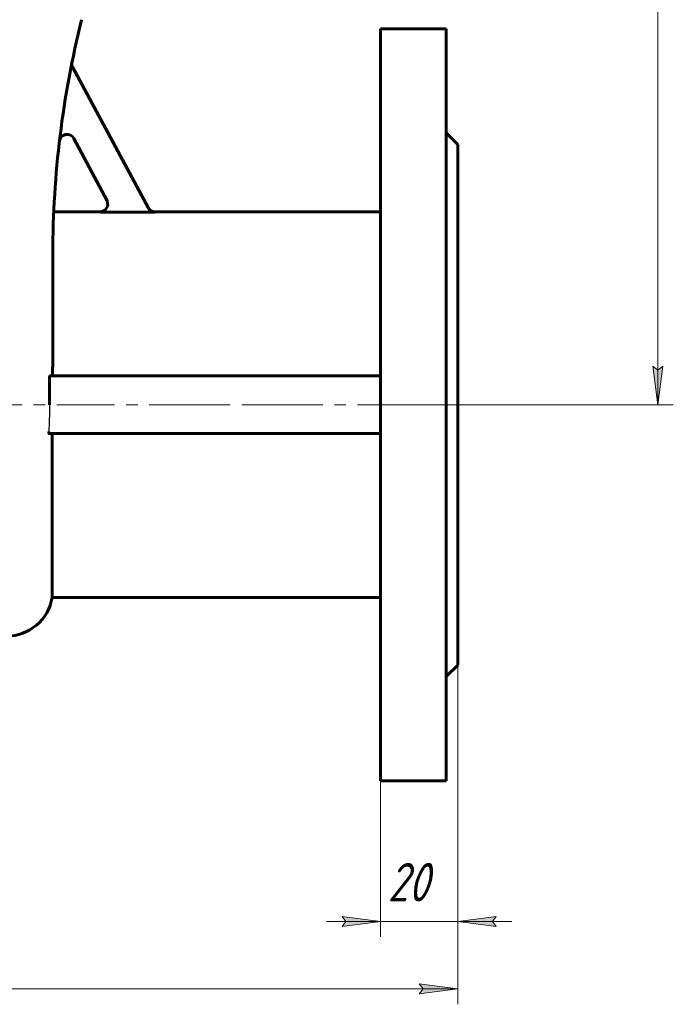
# Model space of a CAD drawing. Header units: millimetres. Extents: x 0 to 595, y 0 to 420.
# Tile 4 of 11: x 207 to 292, y 111 to 239. Entities that reach past the tile are written whole.
import ezdxf

# ---------------------------------------------------------------- set-up
doc = ezdxf.new("R2010")
doc.units = ezdxf.units.MM
for name, pattern in [('K5LT-1', [0]), ('K5LT_AXLED', [12, 7.5, -1.5, 1.5, -1.5]), ('K5LT_BASIC', [0]), ('K5LT_THIN', [0])]:
    doc.linetypes.add(name, pattern=pattern)
doc.layers.add('Системный слой', color=7, linetype='Continuous')
doc.layers.add('Системный слой (1)', color=7, linetype='Continuous', true_color=0x6c6c6c)
doc.styles.add('KDIMTEXTSTYLE', font='txt', dxfattribs={"width": 0.96, "oblique": 15, "height": 5})
doc.styles.add('KTEXTSTYLE', font='txt', dxfattribs={"width": 0.96, "height": 5})
doc.dimstyles.new('KDIMSTYLE (0.50)', dxfattribs={"dimtxt": 5, "dimasz": 1, "dimexe": 2, "dimexo": 0, "dimgap": 1, "dimtad": 1, "dimlfac": 2, "dimtxsty": 'KDIMTEXTSTYLE', "dimsah": 1, "dimcen": 0, "dimdle": 1, "dimadec": 0, "dimazin": 0, "dimtfac": 0.667, "dimtmove": 0, "dimatfit": 3, "dimfxl": 1, "dimtvp": 1, "dimtolj": 1, "dimtzin": 0, "dimarcsym": 0})

# ---------------------------------------------------------------- blocks, each defined once
blk = doc.blocks.new('U3')
at = {"layer": 'Системный слой (1)', "color": 143, "linetype": 'K5LT_BASIC', "lineweight": 60, "true_color": 0x33acca}
for p, q in [((218.7, 214.75), (218.35, 214.17)), ((218.6, 215.41), (218.7, 214.75)), ((218.35, 214.17), (217.72, 213.94))]:
    blk.add_line(p, q, dxfattribs=at)
blk = doc.blocks.new('U11')
at = {"layer": 'Системный слой (1)', "color": 143, "linetype": 'K5LT_BASIC', "lineweight": 60, "true_color": 0x33acca}
for p, q in [((217.72, 213.94), (211.67, 213.94)), ((254.06, 213.94), (224.8, 213.94))]:
    blk.add_line(p, q, dxfattribs=at)
blk = doc.blocks.new('D0')
at = {"layer": 'Системный слой (1)'}
for points in [[(128.56, 113.2), (129.06, 113.85), (124.06, 113.2), (129.06, 112.54)], [(259.06, 112.54), (264.06, 113.2), (259.06, 113.85), (259.56, 113.2)]]:
    blk.add_hatch(color=7, dxfattribs=at).paths.add_polyline_path(points)
at = {"layer": 'Системный слой (1)', "color": 7, "linetype": 'K5LT_THIN', "lineweight": 18, "true_color": 0xffffff}
for p, q in [((124.06, 155.19), (124.06, 111.2)), ((264.06, 155.19), (264.06, 111.2)), ((124.06, 113.2), (129.06, 113.85)), ((129.06, 113.85), (128.56, 113.2)), ((259.56, 113.2), (259.06, 113.85)), ((259.06, 113.85), (264.06, 113.2)), ((129.06, 112.54), (124.06, 113.2)), ((124.06, 113.2), (264.06, 113.2)), ((128.56, 113.2), (129.06, 112.54)), ((264.06, 113.2), (259.06, 112.54)), ((259.06, 112.54), (259.56, 113.2))]:
    blk.add_line(p, q, dxfattribs=at)
blk.add_wipeout([(188.38, 114.2), (188.38, 121.58), (199.28, 121.58), (199.28, 114.2)]).dxf.layer = 'Системный слой (1)'
at = {"layer": 'Системный слой (1)', "color": 7, "insert": (188.38, 120.78), "char_height": 5, "attachment_point": 1, "style": 'KTEXTSTYLE'}
blk.add_mtext('\\fArial|b0|c204|p34;\\H5.0;\\W1.000;\\Q15;\\fGOST Type AU|b0|i0|c204|p34;\\Q15;\\W0.960;280', dxfattribs=at)
blk = doc.blocks.new('KDIMARROW_01')
at = {"layer": 'Системный слой'}
blk.add_hatch(color=0, dxfattribs=at).paths.add_polyline_path([(0, 0), (-5, 0.66), (-4.5, 0), (-5, -0.66)])
at = {"layer": 'Системный слой', "color": 0, "linetype": 'K5LT_THIN', "lineweight": 18}
for p, q in [((-4.5, 0), (-5, 0.66)), ((-5, 0.66), (0, 0)), ((0, 0), (-5, -0.66)), ((-5, -0.66), (-4.5, 0))]:
    blk.add_line(p, q, dxfattribs=at)
at = {"layer": 'Системный слой (1)', "color": 0, "linetype": 'K5LT_THIN', "lineweight": 18}
blk.add_line((194.06, 188.94), (193.56, 188.94), dxfattribs=at)
blk = doc.blocks.new('D1')
at = {"layer": 'Системный слой (1)'}
for points in [[(249.06, 121.29), (254.06, 121.94), (249.06, 122.6), (249.56, 121.94)], [(268.56, 121.94), (269.06, 122.6), (264.06, 121.94), (269.06, 121.29)]]:
    blk.add_hatch(color=7, dxfattribs=at).paths.add_polyline_path(points)
at = {"layer": 'Системный слой (1)', "color": 7, "linetype": 'K5LT_THIN', "lineweight": 18, "true_color": 0xffffff}
for p, q in [((264.06, 155.19), (264.06, 119.94)), ((254.06, 140.19), (254.06, 119.94)), ((254.06, 121.94), (249.06, 122.6)), ((249.06, 122.6), (249.56, 121.94)), ((269.06, 122.6), (264.06, 121.94)), ((268.56, 121.94), (269.06, 122.6)), ((254.06, 121.94), (247.06, 121.94)), ((249.56, 121.94), (249.06, 121.29)), ((249.06, 121.29), (254.06, 121.94)), ((254.06, 121.94), (264.06, 121.94)), ((264.06, 121.94), (269.06, 121.29)), ((264.06, 121.94), (271.06, 121.94)), ((269.06, 121.29), (268.56, 121.94))]:
    blk.add_line(p, q, dxfattribs=at)
blk.add_wipeout([(254.97, 122.94), (254.97, 130.33), (262.82, 130.33), (262.82, 122.94)]).dxf.layer = 'Системный слой (1)'
at = {"layer": 'Системный слой (1)', "color": 7, "insert": (254.97, 129.53), "char_height": 5, "attachment_point": 1, "style": 'KTEXTSTYLE'}
blk.add_mtext('\\fArial|b0|c204|p34;\\H5.0;\\W1.000;\\Q15;\\fGOST Type AU|b0|i0|c204|p34;\\Q15;\\W0.960;20', dxfattribs=at)
blk = doc.blocks.new('KDIMARROW_02')
at = {"layer": 'Системный слой'}
blk.add_hatch(color=0, dxfattribs=at).paths.add_polyline_path([(4.5, 0), (5, 0.66), (0, 0), (5, -0.66)])
at = {"layer": 'Системный слой', "color": 0, "linetype": 'K5LT_THIN', "lineweight": 18}
for p, q in [((5, 0.66), (0, 0)), ((0, 0), (5, -0.66)), ((0, 0), (7, 0)), ((4.5, 0), (5, 0.66)), ((5, -0.66), (4.5, 0))]:
    blk.add_line(p, q, dxfattribs=at)
at = {"layer": 'Системный слой (1)', "color": 0, "linetype": 'K5LT_THIN', "lineweight": 18}
blk.add_line((194.06, 188.94), (193.56, 188.94), dxfattribs=at)
blk = doc.blocks.new('D4')
at = {"layer": 'Системный слой (1)'}
for points in [[(290.67, 353.94), (290.01, 358.94), (289.35, 353.94), (290.01, 354.44)], [(290.01, 188.94), (290.67, 193.94), (290.01, 193.44), (289.35, 193.94)]]:
    blk.add_hatch(color=7, dxfattribs=at).paths.add_polyline_path(points)
at = {"layer": 'Системный слой (1)', "color": 7, "linetype": 'K5LT_THIN', "lineweight": 18, "true_color": 0xffffff}
for p, q in [((211.56, 358.94), (292.01, 358.94)), ((289.35, 353.94), (290.01, 358.94)), ((290.01, 358.94), (290.67, 353.94)), ((290.01, 358.94), (290.01, 188.94)), ((290.01, 354.44), (289.35, 353.94)), ((290.67, 353.94), (290.01, 354.44)), ((290.01, 188.94), (289.35, 193.94)), ((289.35, 193.94), (290.01, 193.44)), ((290.01, 193.44), (290.67, 193.94)), ((290.67, 193.94), (290.01, 188.94)), ((254.06, 188.94), (292.01, 188.94))]:
    blk.add_line(p, q, dxfattribs=at)
blk.add_wipeout([(289.01, 268.47), (281.63, 268.47), (281.63, 278.98), (289.01, 278.98)]).dxf.layer = 'Системный слой (1)'
at = {"layer": 'Системный слой (1)', "color": 7, "insert": (282.42, 268.47), "char_height": 5, "attachment_point": 1, "rotation": 90, "style": 'KTEXTSTYLE'}
blk.add_mtext('\\fArial|b0|c204|p34;\\H5.0;\\W1.000;\\Q15;\\fGOST Type AU|b0|i0|c204|p34;\\Q15;\\W0.960;340', dxfattribs=at)

msp = doc.modelspace()

# ---------------------------------------------------------------- linework, layer by layer
at = {"layer": 'Системный слой (1)', "color": 143, "linetype": 'K5LT_BASIC', "lineweight": 60, "true_color": 0x33acca}
for p, q in [((254.0574, 237.6904), (254.0574, 140.1904)), ((262.5574, 237.6904), (254.0574, 237.6904)), ((262.5574, 237.6904), (262.5574, 140.1904)), ((223.9397, 214.4373), (214.1423, 232.6858)), ((214.2814, 223.4593), (218.6172, 215.3834)), ((264.0574, 222.6904), (262.5574, 224.1904)), ((264.0574, 222.6904), (264.0574, 155.1904)), ((224.8221, 213.9091), (217.7375, 213.9091)), ((211.5574, 195.9404), (211.5574, 208.5522)), ((211.1195, 192.4404), (211.1195, 188.9404)), ((254.0574, 192.6904), (211.2142, 192.6904)), ((254.0574, 185.1904), (211.1118, 185.1904)), ((211.4734, 185.1904), (211.4734, 163.9404)), ((254.0574, 163.9404), (211.4734, 163.9404)), ((264.0574, 155.1904), (262.5574, 153.6904)), ((262.5574, 140.1904), (254.0574, 140.1904))]:
    msp.add_line(p, q, dxfattribs=at)
at = {"layer": 'Системный слой (1)', "color": 30, "linetype": 'K5LT_AXLED', "lineweight": 18, "true_color": 0xff8000}
for p, q in [((243.5574, 188.9404), (122.0574, 188.9404)), ((227.0574, 188.9404), (256.0574, 188.9404))]:
    msp.add_line(p, q, dxfattribs=at)
at = {"layer": 'Системный слой (1)', "color": 143, "linetype": 'K5LT_BASIC', "lineweight": 60, "true_color": 0x33acca}
for centre, radius, start, end in [((336.5574, 208.5522), 125, 165.963757, 180), ((215.0234, 233.1589), 1, 168.554204, 208.230722), ((213.4003, 222.9862), 1, 28.230722, 173.315414), ((205.5574, 164.9404), 6, 270, 350.405932)]:
    msp.add_arc(centre, radius, start, end, dxfattribs=at)
at = {"layer": 'Системный слой (1)', "color": 7, "linetype": 'K5LT-1'}
for points, knots in [([(217.7375, 213.9091), (217.7749, 213.9091), (217.8494, 213.9134), (217.9594, 213.9323), (218.0489, 213.9581), (218.1185, 213.9846), (218.1561, 214.0013), (218.2114, 214.0282), (218.2838, 214.0694), (218.3509, 214.1192), (218.388, 214.1508), (218.4, 214.1613), (218.4201, 214.1794), (218.4447, 214.2033), (218.4917, 214.2526), (218.5514, 214.3258), (218.606, 214.4126), (218.6426, 214.485), (218.6599, 214.5253), (218.6699, 214.5512), (218.675, 214.5649), (218.683, 214.5874), (218.6931, 214.6191), (218.7107, 214.6831), (218.7281, 214.7746), (218.7341, 214.8584), (218.7346, 214.9222), (218.7334, 214.9662), (218.7265, 215.0473), (218.7088, 215.1486), (218.6784, 215.2483), (218.6463, 215.326), (218.6274, 215.3644), (218.6172, 215.3834)], [0, 0, 0, 0, 0.022443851, 0.044887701, 0.067331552, 0.078530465, 0.089729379, 0.092068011, 0.115584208, 0.139911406, 0.142385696, 0.144899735, 0.149472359, 0.158617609, 0.1654675, 0.190369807, 0.215272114, 0.227221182, 0.239170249, 0.241603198, 0.244006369, 0.24798525, 0.255943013, 0.264059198, 0.288090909, 0.312122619, 0.314472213, 0.326488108, 0.338504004, 0.363347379, 0.388190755, 0.40106539, 0.413940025, 0.413940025, 0.413940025, 0.413940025]), ([(223.9397, 214.4373), (223.9574, 214.4043), (223.9966, 214.3405), (224.0454, 214.2778), (224.101, 214.2149), (224.1375, 214.1789), (224.1886, 214.1351), (224.2248, 214.1063), (224.2626, 214.0799), (224.2902, 214.0622), (224.3133, 214.048), (224.3423, 214.0315), (224.3819, 214.0109), (224.4258, 213.9906), (224.4788, 213.9696), (224.5329, 213.9516), (224.588, 213.9366), (224.6437, 213.9248), (224.7172, 213.9136), (224.7768, 213.9094), (224.8177, 213.9091), (224.8221, 213.9091)], [0, 0, 0, 0, 0.02248479, 0.04496958, 0.047815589, 0.073146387, 0.075695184, 0.088309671, 0.100924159, 0.103397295, 0.108031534, 0.117300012, 0.123494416, 0.134921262, 0.146348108, 0.157774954, 0.1692018, 0.180628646, 0.192055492, 0.213923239, 0.216567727, 0.216567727, 0.216567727, 0.216567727]), ([(211.1195, 188.9404), (211.1195, 188.6071), (211.1144, 187.9278), (211.0921, 186.9946), (211.0596, 186.1627), (211.0343, 185.6816), (211.0198, 185.4404)], [6.359974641, 6.359974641, 6.359974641, 6.359974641, 6.559976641, 6.759978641, 6.894158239, 7.028337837, 7.028337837, 7.028337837, 7.028337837])]:
    msp.add_open_spline(points, degree=3, knots=knots, dxfattribs=at)
at = {"layer": 'Системный слой (1)', "color": 143, "linetype": 'K5LT_BASIC', "lineweight": 60, "true_color": 0x33acca}
for points, knots in [([(224.8046, 213.9404), (224.6249, 213.9404), (224.2659, 214.0397), (224.0085, 214.3091), (223.9236, 214.4674), (223.9236, 214.4674), (223.9236, 214.4674)], [0, 0, 0, 0, 0.49999647, 0.99999294, 0.99999294, 1, 1, 1, 1]), ([(211.5574, 195.9404), (211.5574, 195.6712), (211.5549, 195.2376), (211.5478, 194.6287), (211.5404, 194.1414), (211.5293, 193.493), (211.5203, 193.0164), (211.5144, 192.6904)], [0, 0, 0, 0, 2.02139148, 3.23596376, 4.5099771, 5.61393711, 8, 8, 8, 8]), ([(211.1195, 192.4404), (211.1195, 192.4551), (211.1203, 192.4781), (211.1231, 192.5078), (211.1274, 192.5404), (211.1344, 192.5742), (211.1438, 192.6048), (211.1504, 192.6221), (211.1581, 192.6394), (211.1685, 192.6582), (211.1828, 192.6762), (211.1985, 192.6878), (211.209, 192.6904), (211.2142, 192.6904)], [0, 0, 0, 0, 1.58327377, 2.41709561, 3.13324314, 5.1105319, 6.31975307, 7.25680686, 7.80757907, 9.24010602, 10.77676249, 12.30505192, 14, 14, 14, 14]), ([(211.1118, 185.1904), (211.1032, 185.1904), (211.0908, 185.1943), (211.0748, 185.2072), (211.0632, 185.2208), (211.0518, 185.2394), (211.0423, 185.2607), (211.0353, 185.2815), (211.0305, 185.2998), (211.0267, 185.3174), (211.0236, 185.3357), (211.0204, 185.3616), (211.0187, 185.3899), (211.0188, 185.419), (211.0194, 185.4338), (211.0198, 185.4404)], [0, 0, 0, 0, 2.68117649, 3.90413008, 5.26930465, 6.69561243, 8.17172131, 9.25443986, 10.10433415, 10.92812436, 11.74237417, 12.54514992, 14.25524612, 15.22315586, 16, 16, 16, 16])]:
    msp.add_open_spline(points, degree=3, knots=knots, dxfattribs=at)

# ---------------------------------------------------------------- block references
at = {"layer": 'Системный слой (1)'}
for name in ['U3', 'U11']:
    msp.add_blockref(name, (0, 0), dxfattribs=at)

# ---------------------------------------------------------------- next in the draw order: dimensions: what is measured, and where the dimension line sits
at = {"layer": 'Системный слой (1)', "color": 7}
dim = msp.add_linear_dim(base=(290.0096, 358.9404), p1=(254.0574, 188.9404), p2=(211.5574, 358.9404), angle=90, dimstyle='KDIMSTYLE (0.50)', override={"dimexo": 0, "dimpost": '\\fGOST Type AU|b0|c204|p34;\\H5.0;\\W0.960;\\Q15;<>', "dimblk1": 'KDIMARROW_01', "dimblk2": 'KDIMARROW_01', "dimse1": 0, "dimse2": 0, "dimclrt": 7, "dimtol": 1, "dimtp": 0, "dimtm": 0, "dimtdec": 5, "dimtolj": 1}, dxfattribs=at)
dim.commit()
dim.dimension.update_dxf_attribs({"geometry": 'D4', "text_midpoint": (290.0096, 273.9404), "dimtype": 160})
dim = msp.add_linear_dim(base=(124.0574, 113.1959), p1=(264.0574, 155.1904), p2=(124.0574, 155.1904), dimstyle='KDIMSTYLE (0.50)', override={"dimexo": 0, "dimpost": '\\fGOST Type AU|b0|c204|p34;\\H5.0;\\W0.960;\\Q15;<>', "dimblk1": 'KDIMARROW_01', "dimblk2": 'KDIMARROW_01', "dimse1": 0, "dimse2": 0, "dimclrt": 7, "dimtol": 1, "dimtp": 0, "dimtm": 0, "dimtdec": 5, "dimtolj": 1}, dxfattribs=at)
dim.commit()
dim.dimension.update_dxf_attribs({"geometry": 'D0', "text_midpoint": (194.0574, 113.1959), "dimtype": 160})

# ---------------------------------------------------------------- next in the draw order: dimensions: what is measured, and where the dimension line sits
dim = msp.add_linear_dim(base=(254.0574, 121.9441), p1=(264.0574, 155.1904), p2=(254.0574, 140.1904), dimstyle='KDIMSTYLE (0.50)', override={"dimexo": 0, "dimpost": '\\fGOST Type AU|b0|c204|p34;\\H5.0;\\W0.960;\\Q15;<>', "dimblk1": 'KDIMARROW_02', "dimblk2": 'KDIMARROW_02', "dimse1": 0, "dimse2": 0, "dimclrt": 7, "dimtol": 1, "dimtp": 0, "dimtm": 0, "dimtdec": 5, "dimtolj": 1}, dxfattribs=at)
dim.commit()
dim.dimension.update_dxf_attribs({"geometry": 'D1', "text_midpoint": (259.0574, 121.9441), "dimtype": 160})

doc.saveas('drawing.dxf')
